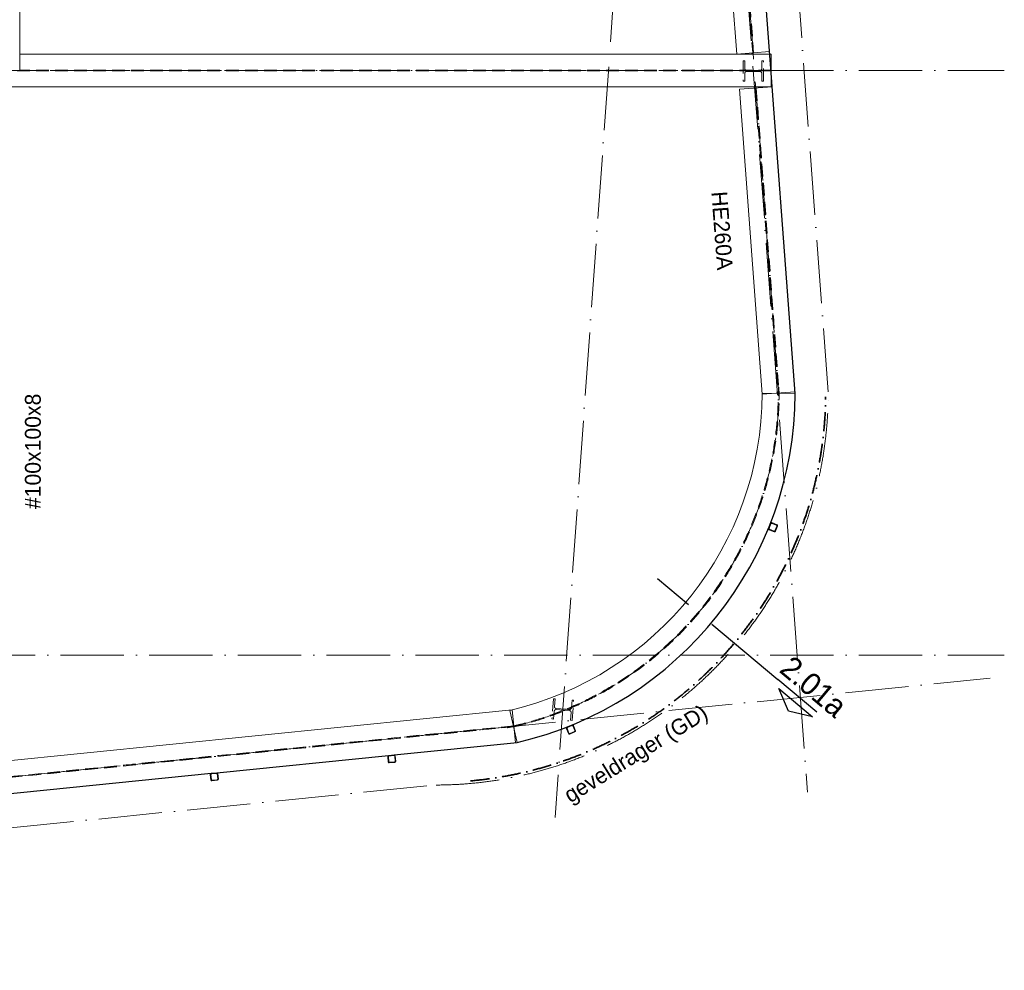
# Model space of a CAD drawing. Header units: millimetres. Extents: x -182 to 27852, y 3109 to 40413.
# Tile 4 of 7: x 16180 to 23950, y 7513 to 15016. Entities that reach past the tile are written whole.
import ezdxf

# ---------------------------------------------------------------- set-up
doc = ezdxf.new("R2010")
doc.units = ezdxf.units.MM
for name, pattern in [('00_PBT_AFBR', [250, 150, -50, 0, -50]), ('00_PBT_CEN', [1600, 320, -240, 800, -240]), ('00_PBT_HART', [240, 150, -30, 0, -30, 0, -30]), ('00_PBT_HID2', [150, 100, -50]), ('00_PBT_STRA', [1400, 500, -100, 0, -100, 500, -100, 0, -100])]:
    doc.linetypes.add(name, pattern=pattern)
for name, color, linetype, lineweight in [('A-DETL-____-OTLN', 90, 'Continuous', 13), ('A-FLOR-____-OTLN', 192, 'Continuous', 25), ('G-____-____-SYMB', 111, 'Continuous', 13), ('S-BEAM-____-HDLN', 1, '00_PBT_HID2', 18), ('S-BEAM-____-IDEN', 2, 'Continuous', 18), ('S-BEAM-____-OTLN', 12, 'Continuous', 25), ('S-COLS-____-HDLN', 52, '00_PBT_HID2', 18), ('S-COLS-____-OTLN', 52, 'Continuous', 25), ('S-GRID-____-OTLN', 1, 'Continuous', 13)]:
    doc.layers.add(name, color=color, linetype=linetype, lineweight=lineweight)
doc.styles.add('PBT-Font_2', font='PBT-FONT.ttf', dxfattribs={"height": 125})
doc.styles.add('PBT-Font_B', font='txt', dxfattribs={"height": 175})

# ---------------------------------------------------------------- blocks, each defined once
blk = doc.blocks.new('28_PBT_SF_stalen ligger_H-profiel_R24 - HE260A-1832968-02 dak bk ruwe vloer')
at = {"layer": 'S-BEAM-____-OTLN', "lineweight": 18}
for p, q in [((-1265.4, -130), (-1265.4, 130)), ((-1265.4, 130), (1148.4, 130)), ((1148.4, 130), (1148.4, -130))]:
    blk.add_line(p, q, dxfattribs=at)
at = {"layer": 'S-BEAM-____-OTLN', "linetype": '00_PBT_HID2', "lineweight": 13}
for p, q in [((1148.4, 3.7), (-1265.4, 3.7)), ((1148.4, -3.8), (-1265.4, -3.8))]:
    blk.add_line(p, q, dxfattribs=at)
at = {"layer": 'S-BEAM-____-OTLN', "linetype": '00_PBT_HART', "lineweight": 13}
for p, q in [((-1315.4, 0), (-1265.4, 0)), ((-1265.4, 0), (1148.4, 0)), ((1198.4, 0), (1148.4, 0))]:
    blk.add_line(p, q, dxfattribs=at)
blk = doc.blocks.new('28_PBT_SF_stalen ligger_H-profiel_R24 - HE260A-1832969-02 dak bk ruwe vloer')
at = {"layer": 'S-BEAM-____-OTLN', "lineweight": 18}
for p, q in [((-7641.5, 130), (7641.5, 130)), ((7641.5, 130), (7641.5, -130))]:
    blk.add_line(p, q, dxfattribs=at)
at = {"layer": 'S-BEAM-____-OTLN', "linetype": '00_PBT_HID2', "lineweight": 13}
for p, q in [((7641.5, 3.7), (-7641.5, 3.7)), ((7641.5, -3.8), (-7641.5, -3.8))]:
    blk.add_line(p, q, dxfattribs=at)
at = {"layer": 'S-BEAM-____-OTLN', "linetype": '00_PBT_HART', "lineweight": 13}
for p in [(-7641.5, 0), (7691.5, 0)]:
    blk.add_line(p, (7641.5, 0), dxfattribs=at)
blk = doc.blocks.new('28_PBT_SF_stalen ligger_H-profiel_R24 - HE260A-1609403-02 dak bk ruwe vloer')
at = {"layer": 'S-BEAM-____-OTLN', "lineweight": 18}
for p, q in [((0, -130), (0, 130)), ((2763, -2053.3), (2510, -2113.4))]:
    blk.add_line(p, q, dxfattribs=at)
at = {"layer": 'S-BEAM-____-OTLN', "linetype": '00_PBT_HID2', "lineweight": 13}
for radius in [2713.7, 2706.2]:
    blk.add_arc((0, -2709.9), radius, 13.36798, 90, dxfattribs=at)
at = {"layer": 'S-BEAM-____-OTLN', "linetype": '00_PBT_HART', "lineweight": 13}
for start, end in [(13.36798, 90), (90, 91.05715), (12.31082, 13.36798)]:
    blk.add_arc((0, -2709.9), 2709.9, start, end, dxfattribs=at)
at = {"layer": 'S-BEAM-____-OTLN', "lineweight": 18}
blk.add_arc((0, -2709.9), 2579.9, 13.36798, 90, dxfattribs=at)
blk = doc.blocks.new('28_PBT_SF_stalen ligger_H-profiel_R24 - HE260A-1832985-02 dak bk ruwe vloer')
at = {"layer": 'S-BEAM-____-OTLN', "lineweight": 18}
for p, q in [((-2221.8, -130), (-2221.8, 130)), ((-2221.8, 130), (2358.9, 130)), ((2358.9, 130), (2358.9, -130))]:
    blk.add_line(p, q, dxfattribs=at)
at = {"layer": 'S-BEAM-____-OTLN', "linetype": '00_PBT_HID2', "lineweight": 13}
for p, q in [((2358.9, 3.7), (-2221.8, 3.7)), ((2358.9, -3.8), (-2221.8, -3.8))]:
    blk.add_line(p, q, dxfattribs=at)
at = {"layer": 'S-BEAM-____-OTLN', "linetype": '00_PBT_HART', "lineweight": 13}
for p, q in [((-2271.8, 0), (-2221.8, 0)), ((-2221.8, 0), (2358.9, 0)), ((2408.9, 0), (2358.9, 0))]:
    blk.add_line(p, q, dxfattribs=at)
blk = doc.blocks.new('28_PBT_SF_stalen ligger_L-profiel_R24 - L200x100x10-1658198-02 dak bk ruwe vloer')
at = {"layer": 'S-BEAM-____-OTLN', "lineweight": 18}
for p, q in [((2365, 79.9), (-2365, 79.9)), ((-2365, 79.9), (-2365, 72.4)), ((2365, 72.4), (2365, 79.9)), ((-2365, 4.9), (-2365, 72.4)), ((-2365, -10.1), (-2365, 4.9)), ((2365, 72.4), (2365, 4.9)), ((2365, 4.9), (2365, -10.1)), ((2365, -10.1), (-2365, -10.1)), ((-2365, -10.1), (-2365, -17.6)), ((-2365, -20.1), (-2365, -17.6)), ((2365, -20.1), (-2365, -20.1)), ((2365, -17.6), (2365, -10.1)), ((2365, -17.6), (2365, -20.1))]:
    blk.add_line(p, q, dxfattribs=at)
at = {"layer": 'S-BEAM-____-OTLN', "linetype": '00_PBT_HART', "lineweight": 13}
for p, q in [((-2415, 0), (-2365, 0)), ((-2365, 0), (2365, 0)), ((2415, 0), (2365, 0))]:
    blk.add_line(p, q, dxfattribs=at)
at = {"layer": 'S-BEAM-____-OTLN', "linetype": '00_PBT_HID2', "lineweight": 13}
blk.add_line((2365, -10.1), (-2365, -10.1), dxfattribs=at)
blk = doc.blocks.new('21_PBT_SF_geveldrager_R24 - Geveldrager volgens leverancier terras-1832979-02 dak bk ruwe vloer')
at = {"layer": 'S-BEAM-____-OTLN', "linetype": '00_PBT_AFBR', "lineweight": 35}
blk.add_arc((0, -2819), 3080, 5.10506, 89.25096, dxfattribs=at)
blk = doc.blocks.new('28_PBT_SC_stalen kolom_koker-profiel_R24 - K60x60x5_S355 t_b_v_ plantenbak-1837145-02 dak bk ruwe vloer')
at = {"layer": 'S-COLS-____-OTLN', "lineweight": 18}
for p, q in [((-30, 22.5), (-30, -22.5)), ((-25, -20), (-25, 20)), ((22.5, 30), (-22.5, 30)), ((-20, 25), (20, 25)), ((25, 20), (25, -20)), ((30, -22.5), (30, 22.5)), ((-22.5, -30), (22.5, -30)), ((20, -25), (-20, -25))]:
    blk.add_line(p, q, dxfattribs=at)
for centre, radius, start, end in [((-22.5, 22.5), 7.5, 90, 180), ((-20, 20), 5, 90, 180), ((20, 20), 5, 0, 90), ((22.5, 22.5), 7.5, 360, 90), ((-22.5, -22.5), 7.5, 180, 270), ((-20, -20), 5, 180, 270), ((20, -20), 5, 270, 360), ((22.5, -22.5), 7.5, 270, 360)]:
    blk.add_arc(centre, radius, start, end, dxfattribs=at)
blk = doc.blocks.new('28_PBT_SC_stalen kolom_H-profiel_R24 - HE160B-V4-02 dak bk ruwe vloer')
at = {"layer": 'S-COLS-____-HDLN'}
for p, q in [((80, 80), (-80, 80)), ((-80, 80), (-80, 67)), ((80, 67), (80, 80)), ((-80, 67), (-19, 67)), ((-4, 52), (-4, -52)), ((19, 67), (80, 67)), ((-19, -67), (-80, -67)), ((-80, -67), (-80, -80)), ((80, -67), (19, -67)), ((80, -80), (80, -67)), ((-80, -80), (80, -80))]:
    blk.add_line(p, q, dxfattribs=at)
for centre, start, end in [((-19, 52), 0, 90), ((19, 52), 150, 178.54408), ((19, 52), 139.36077, 150), ((19, 52), 135, 138.73643), ((19, 52), 90, 135), ((-19, -52), 270, 0), ((19, -52), 181.45592, 210), ((19, -52), 210, 220.63923), ((19, -52), 221.26357, 225), ((19, -52), 225, 270)]:
    blk.add_arc(centre, 15, start, end, dxfattribs=at)
blk = doc.blocks.new('28_PBT_SC_stalen kolom_H-profiel_R24 - HE160B-V11-02 dak bk ruwe vloer')
at = {"layer": 'S-COLS-____-HDLN'}
for p, q in [((80, 80), (-80, 80)), ((-80, 80), (-80, 67)), ((80, 67), (80, 80)), ((-80, 67), (-19, 67)), ((-4, 52), (-4, -4.9)), ((4, -20.1), (4, 52)), ((19, 67), (80, 67)), ((-19, -67), (-80, -67)), ((-80, -67), (-80, -80)), ((-4, -5.1), (-4, -12.9)), ((-4, -13.2), (-4, -21)), ((-4, -21.2), (-4, -52)), ((4, -28.1), (4, -20.3)), ((4, -36.1), (4, -28.3)), ((4, -52), (4, -36.3)), ((80, -67), (19, -67)), ((80, -80), (80, -67)), ((-80, -80), (80, -80))]:
    blk.add_line(p, q, dxfattribs=at)
for centre, start, end in [((-19, 52), 0, 90), ((19, 52), 90, 180), ((-19, -52), 270, 0), ((19, -52), 180, 270)]:
    blk.add_arc(centre, 15, start, end, dxfattribs=at)
blk = doc.blocks.new('28_PBT_SF_stalen ligger_H-profiel_R24 - HE260A-1606123-02 dak bk ruwe vloer')
at = {"layer": 'S-BEAM-____-OTLN', "lineweight": 18}
for p, q in [((3832.6, 130), (9761.4, 130)), ((9761.4, 130), (9761.4, -0.7)), ((9761.4, -2.1), (9761.4, -130)), ((9761.4, -130), (-9761.4, -130))]:
    blk.add_line(p, q, dxfattribs=at)
at = {"layer": 'S-BEAM-____-OTLN', "linetype": '00_PBT_HID2', "lineweight": 13}
for p, q in [((9761.4, 3.7), (3832.6, 3.7)), ((9761.4, -3.8), (-9761.4, -3.8))]:
    blk.add_line(p, q, dxfattribs=at)
at = {"layer": 'S-BEAM-____-OTLN', "linetype": '00_PBT_HART', "lineweight": 13}
for p in [(3832.6, 0), (9811.4, 0)]:
    blk.add_line(p, (9761.4, 0), dxfattribs=at)
blk = doc.blocks.new('Detail View - Detail_Drsn peil-1535670-02 dak bk ruwe vloer')
at = {"layer": 'G-____-____-SYMB', "lineweight": 25}
for p, q in [((-8, 1), (-4.5, 2.75)), ((-4.5, 2.75), (-1, 1)), ((-1, 1), (-8, 1)), ((-8, 0), (0, 0))]:
    blk.add_line(p, q, dxfattribs=at)

msp = doc.modelspace()

# ---------------------------------------------------------------- linework, layer by layer
at = {"layer": 'A-DETL-____-OTLN', "linetype": '00_PBT_STRA'}
for p, q in [((22560.2303, 12079.4455), (21060.2291, 32079.4605)), ((4962.8654, 7513.3938), (19465.298, 8975.6743))]:
    msp.add_line(p, q, dxfattribs=at)
msp.add_arc((19460.2326, 12075.6701), 3100, 270.09362197, 0.06977878, dxfattribs=at)
at = {"layer": 'A-FLOR-____-OTLN'}
for p, q in [((22299.8323, 12066.0565), (21973.7653, 16413.6163)), ((19135.8726, 9213.8256), (20105.7716, 9311.6205)), ((17735.3922, 9072.6151), (19090.3425, 9209.2348)), ((13909.281, 8686.8283), (17689.8622, 9068.0243))]:
    msp.add_line(p, q, dxfattribs=at)
msp.add_arc((19459.9431, 12077.122), 2839.9108, 283.14472572, 359.77674924, dxfattribs=at)
at = {"layer": 'G-____-____-SYMB', "linetype": '00_PBT_CEN', "lineweight": 25}
msp.add_line((21213.7949, 10605.3292), (22163.1847, 9808.6966), dxfattribs=at)
at = {"layer": 'S-GRID-____-OTLN', "linetype": '00_PBT_STRA', "lineweight": 18}
for p, q in [((20082.9173, 39782.2951), (22395.9377, 8919.3943)), ((22622.3837, 39782.2951), (20404.9865, 8718.6467)), ((1799.7366, 14615), (23949.7366, 14615)), ((1799.7366, 10000), (23949.7366, 10000)), ((1799.7366, 7596.4819), (23837.9919, 9818.5995))]:
    msp.add_line(p, q, dxfattribs=at)

# ---------------------------------------------------------------- block references
at = {"layer": 'G-____-____-SYMB', "lineweight": 25, "xscale": 49.99999999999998, "yscale": 49.99999999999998, "zscale": 49.99999999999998, "rotation": 139.9999999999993}
msp.add_blockref('Detail View - Detail_Drsn peil-1535670-02 dak bk ruwe vloer', (22163.1847, 9808.6966), dxfattribs=at)
at = {"layer": 'S-BEAM-____-HDLN'}
msp.add_blockref('28_PBT_SF_stalen ligger_H-profiel_R24 - HE260A-1606123-02 dak bk ruwe vloer', (12347.4003, 14615), dxfattribs=at)
at = {"layer": 'S-BEAM-____-OTLN', "linetype": '00_PBT_HART', "lineweight": 13}
for name, p, rotation in [('28_PBT_SF_stalen ligger_L-profiel_R24 - L200x100x10-1658198-02 dak bk ruwe vloer', (16100.1, 16980), 269.9999999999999), ('28_PBT_SF_stalen ligger_H-profiel_R24 - HE260A-1832985-02 dak bk ruwe vloer', (21801.6507, 16970.2773), 94.28915332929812), ('28_PBT_SF_stalen ligger_H-profiel_R24 - HE260A-1832968-02 dak bk ruwe vloer', (22074.611, 13330.8055), 94.28915332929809), ('28_PBT_SF_stalen ligger_H-profiel_R24 - HE260A-1609403-02 dak bk ruwe vloer', (22169.8333, 12066.563), 269.7767492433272), ('28_PBT_SF_stalen ligger_H-profiel_R24 - HE260A-1832969-02 dak bk ruwe vloer', (12477.1474, 8673.0854), 5.757674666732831)]:
    msp.add_blockref(name, p, dxfattribs=dict(at, rotation=rotation))
at = {"layer": 'S-BEAM-____-OTLN', "linetype": '00_PBT_AFBR', "lineweight": 35, "rotation": 270.06977878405}
msp.add_blockref('21_PBT_SF_geveldrager_R24 - Geveldrager volgens leverancier terras-1832979-02 dak bk ruwe vloer', (22279.2305, 12079.1033), dxfattribs=at)
at = {"layer": 'S-COLS-____-HDLN'}
for name, p, rotation in [('28_PBT_SC_stalen kolom_H-profiel_R24 - HE160B-V4-02 dak bk ruwe vloer', (21969.0805, 14611), 89.9999999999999), ('28_PBT_SC_stalen kolom_H-profiel_R24 - HE160B-V11-02 dak bk ruwe vloer', (20465.8725, 9571.6033), 85.91701621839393)]:
    msp.add_blockref(name, p, dxfattribs=dict(at, rotation=rotation))
at = {"layer": 'S-COLS-____-OTLN'}
for p, rotation in [((22124.1086, 11010.0671), 157.7871059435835), ((20529.6315, 9414.0123), 112.0883010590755), ((19116.1172, 9181.6816), 95.75767491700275), ((17715.6368, 9040.4711), 95.75767491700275)]:
    msp.add_blockref('28_PBT_SC_stalen kolom_koker-profiel_R24 - K60x60x5_S355 t_b_v_ plantenbak-1837145-02 dak bk ruwe vloer', p, dxfattribs=dict(at, rotation=rotation))

# ---------------------------------------------------------------- texts
at = {"layer": 'G-____-____-SYMB', "insert": (22277.8902, 10007.7442), "char_height": 175, "width": 625.31625, "attachment_point": 1, "rotation": 320, "style": 'PBT-Font_B'}
msp.add_mtext('2.01a', dxfattribs=at)
at = {"layer": 'S-BEAM-____-IDEN', "lineweight": 13, "char_height": 125, "attachment_point": 1, "style": 'PBT-Font_2'}
for s, insert, width, rotation in [('HE260A', (21762.3309, 13665.6509), 693.459687, 274.28915333), ('#100x100x8', (16221.3512, 11153.5352), 1038.185312, 90), ('geveldrager (GD)', (20459.5579, 8936.5474), 1571.3075, 31.81367518)]:
    msp.add_mtext(s, dxfattribs=dict(at, insert=insert, width=width, rotation=rotation))

doc.saveas('drawing.dxf')
